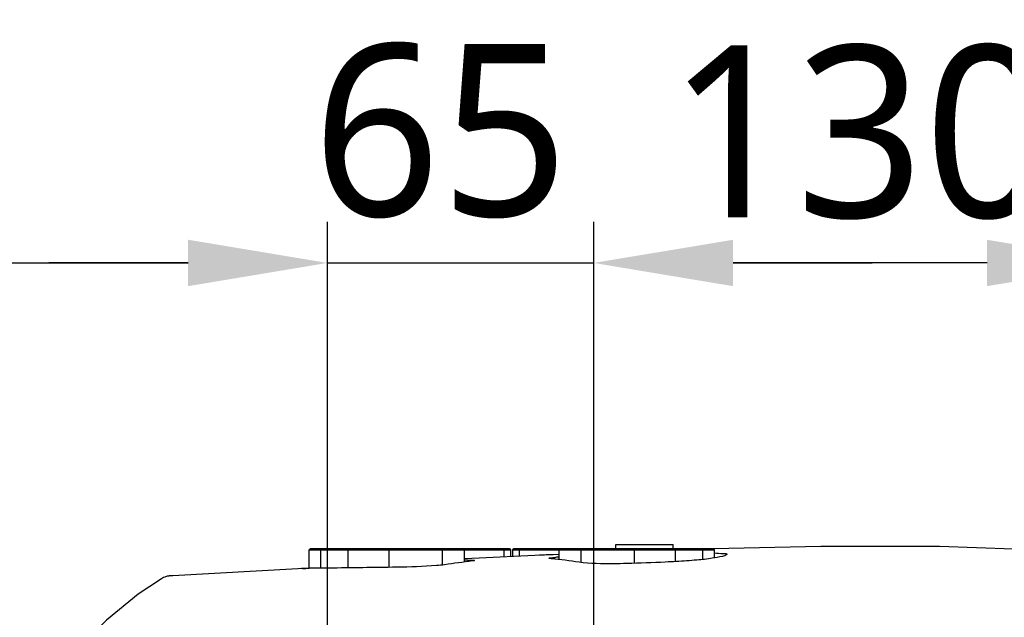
# Model space of a CAD drawing. Header units: millimetres. Extents: x 7426 to 8300, y 124 to 421.
# Tile 44 of 130: x 8020.15 to 8032.17, y 188.53 to 195.82. Entities that reach past the tile are written whole.
import ezdxf

# ---------------------------------------------------------------- set-up
doc = ezdxf.new("R2010")
doc.units = ezdxf.units.MM
doc.layers.add('DIM', color=7, linetype='Continuous')
doc.layers.add('外形图', color=7, linetype='Continuous')
doc.styles.add('微软雅黑', font='msyh.ttc')
doc.dimstyles.new('尺寸标注_1_20比例', dxfattribs={"dimtxt": 2.1, "dimasz": 1.7, "dimexe": 0.5, "dimexo": 0.4, "dimgap": 0.5, "dimtad": 1, "dimdec": 1, "dimlfac": 20, "dimdsep": 46, "dimtxsty": '微软雅黑', "dimcen": 0.09, "dimadec": 0, "dimazin": 0, "dimtp": 0.01, "dimtm": 0.01, "dimtfac": 1, "dimtdec": 1, "dimtofl": 0, "dimtmove": 0, "dimatfit": 3, "dimfxl": 1, "dimtolj": 1, "dimarcsym": 0})

# ---------------------------------------------------------------- blocks, each defined once
blk = doc.blocks.new('*D1479')
at = {"layer": 'Defpoints', "color": 0}
for p in [(8027.157, 192.853), (8023.907, 180.792), (8027.157, 180.792)]:
    blk.add_point(p, dxfattribs=at)
at = {"layer": '外形图', "color": 0, "linetype": 'Continuous', "lineweight": -2}
for p, q in [((8023.907, 181.192), (8023.907, 193.353)), ((8027.157, 181.192), (8027.157, 193.353)), ((8022.207, 192.853), (8020.507, 192.853)), ((8023.907, 192.853), (8027.157, 192.853)), ((8028.857, 192.853), (8030.557, 192.853))]:
    blk.add_line(p, q, dxfattribs=at)
at = {"layer": '外形图', "color": 0}
for points in [[(8022.207, 192.57), (8022.207, 193.136), (8023.907, 192.853)], [(8028.857, 193.136), (8028.857, 192.57), (8027.157, 192.853)]]:
    blk.add_solid(points, dxfattribs=at)
at = {"layer": '外形图', "color": 0, "insert": (8026.853, 195.525), "char_height": 2.1, "attachment_point": 3, "style": '微软雅黑'}
blk.add_mtext('\\A1;65', dxfattribs=at)
blk = doc.blocks.new('*D1512')
at = {"layer": 'Defpoints', "color": 0}
for p in [(8023.907, 192.853), (8023.907, 180.792), (8005.457, 180.292)]:
    blk.add_point(p, dxfattribs=at)
at = {"layer": 'DIM', "color": 0, "linetype": 'ByBlock', "lineweight": -2, "ltscale": 20}
for p, q in [((8005.457, 180.692), (8005.457, 193.353)), ((8023.907, 181.192), (8023.907, 193.353)), ((8007.157, 192.853), (8022.207, 192.853))]:
    blk.add_line(p, q, dxfattribs=at)
at = {"layer": 'DIM', "color": 0}
for points in [[(8007.157, 193.136), (8007.157, 192.57), (8005.457, 192.853)], [(8022.207, 192.57), (8022.207, 193.136), (8023.907, 192.853)]]:
    blk.add_solid(points, dxfattribs=at)
at = {"layer": 'DIM', "color": 0, "insert": (8014.682, 194.438), "char_height": 2.1, "attachment_point": 5, "style": '微软雅黑'}
blk.add_mtext('\\A1;\\A1;369', dxfattribs=at)
blk = doc.blocks.new('*D1515')
at = {"layer": 'Defpoints', "color": 0}
for p in [(8027.157, 192.853), (8027.157, 180.792), (8033.657, 179.041)]:
    blk.add_point(p, dxfattribs=at)
at = {"layer": 'DIM', "color": 0, "linetype": 'ByBlock', "lineweight": -2, "ltscale": 20}
for p, q in [((8027.157, 181.192), (8027.157, 193.353)), ((8033.657, 179.441), (8033.657, 193.353)), ((8031.957, 192.853), (8028.857, 192.853))]:
    blk.add_line(p, q, dxfattribs=at)
at = {"layer": 'DIM', "color": 0}
for points in [[(8028.857, 193.136), (8028.857, 192.57), (8027.157, 192.853)], [(8031.957, 192.57), (8031.957, 193.136), (8033.657, 192.853)]]:
    blk.add_solid(points, dxfattribs=at)
at = {"layer": 'DIM', "color": 0, "insert": (8030.407, 194.444), "char_height": 2.1, "attachment_point": 5, "style": '微软雅黑'}
blk.add_mtext('\\A1;\\A1;130', dxfattribs=at)

msp = doc.modelspace()

# ---------------------------------------------------------------- linework, layer by layer
at = {"layer": '外形图', "linetype": 'Continuous'}
for p, q in [((8027.4253, 189.4169), (8028.1254, 189.4169)), ((8027.4253, 189.3669), (8027.4253, 189.4169)), ((8028.1254, 189.3669), (8028.1254, 189.4169)), ((8029.9305, 189.3908), (8028.6187, 189.363)), ((8023.6852, 189.3519), (8023.7002, 189.3669)), ((8023.6852, 189.1258), (8023.6852, 189.3519)), ((8023.6852, 189.3519), (8026.146, 189.3519)), ((8023.7002, 189.3669), (8026.1309, 189.3669)), ((8023.8251, 189.3519), (8023.8401, 189.3669)), ((8023.8251, 189.1282), (8023.8251, 189.3519)), ((8024.1614, 189.3519), (8024.1764, 189.3669)), ((8024.1614, 189.1327), (8024.1614, 189.3519)), ((8024.6613, 189.3519), (8024.6763, 189.3669)), ((8024.6613, 189.1385), (8024.6613, 189.3519)), ((8025.3113, 189.3519), (8025.2963, 189.3669)), ((8025.3113, 189.1662), (8025.3113, 189.3519)), ((8025.579, 189.3519), (8025.564, 189.3669)), ((8025.579, 189.2036), (8025.579, 189.3519)), ((8026.0651, 189.3519), (8026.0501, 189.3669)), ((8026.0651, 189.2656), (8026.0651, 189.3519)), ((8026.146, 189.3519), (8026.131, 189.3669)), ((8026.146, 189.2694), (8026.146, 189.3519)), ((8026.1686, 189.3519), (8026.1836, 189.3669)), ((8026.1686, 189.3519), (8028.6294, 189.3519)), ((8026.1686, 189.2704), (8026.1686, 189.3519)), ((8026.1836, 189.3669), (8028.6144, 189.3669)), ((8026.2495, 189.3519), (8026.2645, 189.3669)), ((8026.2495, 189.2742), (8026.2495, 189.3519)), ((8026.5953, 189.2901), (8026.5758, 189.2892)), ((8026.6602, 189.2929), (8026.5953, 189.2901)), ((8026.7358, 189.2961), (8026.6602, 189.2929)), ((8026.7356, 189.3519), (8026.7506, 189.3669)), ((8026.7356, 189.2329), (8026.7356, 189.3519)), ((8027.0033, 189.3519), (8027.0183, 189.3669)), ((8027.0033, 189.1979), (8027.0033, 189.3519)), ((8027.6533, 189.3519), (8027.6383, 189.3669)), ((8027.6533, 189.1877), (8027.6533, 189.3519)), ((8028.1532, 189.3519), (8028.1382, 189.3669)), ((8028.1532, 189.2085), (8028.1532, 189.3519)), ((8028.4895, 189.3519), (8028.4745, 189.3669)), ((8028.4895, 189.2344), (8028.4895, 189.3519)), ((8028.6294, 189.3519), (8028.6144, 189.3669)), ((8028.6294, 189.2531), (8028.6294, 189.3519)), ((8028.7804, 189.2979), (8028.7801, 189.2969)), ((8025.7575, 189.2511), (8025.579, 189.2412)), ((8022.021, 189.0365), (8022.0103, 189.0358)), ((8022.0212, 189.0365), (8022.021, 189.0365)), ((8023.5445, 189.1221), (8022.0212, 189.0365))]:
    msp.add_line(p, q, dxfattribs=at)
for points in [[(8036.0207, 188.7396), (8034.9618, 189.0385), (8033.9172, 189.2286), (8032.7319, 189.3451), (8031.3759, 189.3933), (8029.9305, 189.3908)], [(8026.5953, 189.2901), (8026.4384, 189.2831), (8025.757, 189.251)], [(8022.0103, 189.0358), (8022.0031, 189.0353), (8021.9962, 189.0348), (8021.9895, 189.0342), (8021.9829, 189.0336), (8021.9765, 189.0329), (8021.9701, 189.0321), (8021.9635, 189.0312), (8021.9567, 189.0301), (8021.9494, 189.0287), (8021.9414, 189.0268), (8021.9324, 189.0243), (8021.9213, 189.0203), (8021.906, 189.0131), (8021.8826, 188.9996)], [(8021.8826, 188.9995), (8021.5979, 188.8104), (8021.2114, 188.4947), (8020.9415, 188.2339)]]:
    msp.add_lwpolyline(points, dxfattribs=at)
for centre, radius, start, end in [((8028.1761, 152.7505), 36.5738, 92.5077, 92.63587), ((8025.6443, 185.713), 3.5139, 90.46255, 91.04162), ((8026.8843, 186.4239), 2.8429, 93.03534, 93.90635), ((8022.7578, 206.2028), 17.0996, 272.82532, 273.10379)]:
    msp.add_arc(centre, radius, start, end, dxfattribs=at)
for points, knots in [([(8028.7801, 189.2969), (8028.7685, 189.2813), (8028.7019, 189.2672), (8028.5852, 189.2427), (8028.3944, 189.2243), (8028.2488, 189.2139), (8028.1653, 189.2091)], [0, 0, 0, 0, 0.0936862, 0.2938373, 0.598364, 1, 1, 1, 1]), ([(8028.6294, 189.3156), (8028.6665, 189.3139), (8028.7003, 189.3014), (8028.7803, 189.3115), (8028.7804, 189.2979)], [0, 0, 0, 0, 0.7316026, 1, 1, 1, 1]), ([(8025.3374, 189.1692), (8025.3047, 189.1643), (8025.1099, 189.1483), (8024.9147, 189.1414), (8024.7524, 189.1396)], [0, 0, 0, 0, 0.1688957, 1, 1, 1, 1]), ([(8025.6159, 189.2268), (8025.6376, 189.227), (8025.6564, 189.2199), (8025.7034, 189.2302), (8025.7034, 189.2226)], [0, 0, 0, 0, 0.7406616, 1, 1, 1, 1]), ([(8025.7034, 189.2226), (8025.7034, 189.22), (8025.6884, 189.2197), (8025.6816, 189.2172), (8025.6743, 189.2162)], [0, 0, 0, 0, 0.2641564, 1, 1, 1, 1]), ([(8026.6112, 189.2491), (8026.6112, 189.2561), (8026.6532, 189.2518), (8026.6709, 189.2588), (8026.6906, 189.2601)], [0, 0, 0, 0, 0.2626327, 1, 1, 1, 1]), ([(8026.6403, 189.243), (8026.633, 189.2437), (8026.626, 189.2457), (8026.6112, 189.2464), (8026.6112, 189.2491)], [0, 0, 0, 0, 0.7326899, 1, 1, 1, 1]), ([(8027.5622, 189.1847), (8027.5077, 189.1831), (8027.3128, 189.1828), (8027.1162, 189.1796), (8026.9772, 189.2006)], [0, 0, 0, 0, 0.2793945, 1, 1, 1, 1]), ([(8028.1653, 189.2091), (8028.1203, 189.2065), (8027.9193, 189.1962), (8027.7182, 189.1893), (8027.5622, 189.1847)], [0, 0, 0, 0, 0.2242321, 1, 1, 1, 1]), ([(8024.7524, 189.1396), (8024.4754, 189.1364), (8024.0729, 189.1286), (8023.67, 189.1292), (8023.5446, 189.1221)], [0, 0, 0, 0, 0.6879814, 1, 1, 1, 1])]:
    msp.add_open_spline(points, degree=3, knots=knots, dxfattribs=at)
for points in [[(8025.6743, 189.2162), (8025.5618, 189.2018), (8025.4495, 189.1858), (8025.3374, 189.1692)], [(8026.9772, 189.2006), (8026.8653, 189.2176), (8026.753, 189.2322), (8026.6403, 189.243)]]:
    msp.add_open_spline(points, degree=3, dxfattribs=at)

# ---------------------------------------------------------------- dimensions: what is measured, and where the dimension line sits
at = {"layer": 'DIM', "linetype": 'ByBlock', "ltscale": 20}
for base, p1, p2, text, picture, middle in [((8023.9073, 192.8528), (8005.457, 180.2918), (8023.9073, 180.7918), '\\A1;369', '*D1512', (8014.6821, 194.4381)), ((8027.1573, 192.8528), (8033.6574, 179.0415), (8027.1573, 180.7918), '\\A1;130', '*D1515', (8030.4073, 194.4435))]:
    dim = msp.add_linear_dim(base=base, p1=p1, p2=p2, text=text, dimstyle='尺寸标注_1_20比例', dxfattribs=at)
    dim.commit()
    dim.dimension.update_dxf_attribs({"geometry": picture, "text_midpoint": middle})
at = {"layer": '外形图', "linetype": 'Continuous'}
dim = msp.add_linear_dim(base=(8027.1573, 192.8528), p1=(8023.9073, 180.7918), p2=(8027.1573, 180.7918), dimstyle='尺寸标注_1_20比例', override={"dimtofl": 1}, dxfattribs=at)
dim.commit()
dim.dimension.update_dxf_attribs({"geometry": '*D1479', "text_midpoint": (8025.404, 192.8528), "dimtype": 160})

doc.saveas('drawing.dxf')
